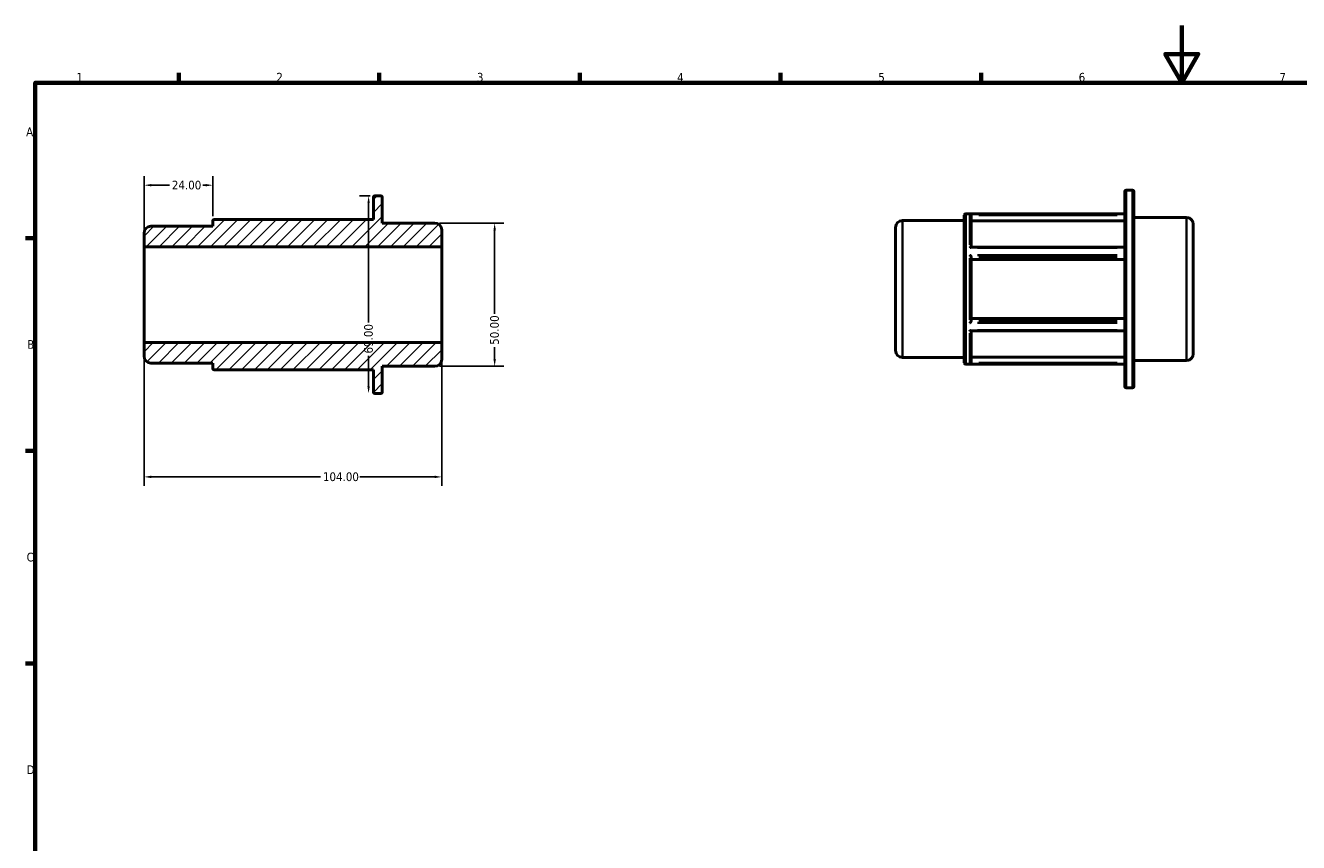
# Model space of a CAD drawing. Header units: millimetres. Extents: x 0 to 898, y 0 to 594.
# Tile 2 of 3: x 17 to 461, y 309 to 594. Entities that reach past the tile are written whole.
import ezdxf

# ---------------------------------------------------------------- set-up
doc = ezdxf.new("R2010")
doc.units = ezdxf.units.MM
for name, color, linetype, lineweight in [('Border (ANSI)', 7, 'Continuous', 70), ('Dimension (ANSI)', 7, 'Continuous', 25), ('Hatch (ANSI)', 7, 'Continuous', 18), ('Visible (ANSI)', 7, 'Continuous', 50), ('Visible Narrow (ANSI)', 7, 'Continuous', 35)]:
    doc.layers.add(name, color=color, linetype=linetype, lineweight=lineweight)
doc.styles.add('Note Text (ANSI)', font='tahoma.ttf')
doc.dimstyles.new('Default - mm (ANSI)', dxfattribs={"dimtxt": 3.048, "dimasz": 2.5, "dimexe": 3.175, "dimexo": 1.6002, "dimgap": 0.8, "dimtad": 0, "dimtoh": 1, "dimrnd": 1e-08, "dimzin": 4, "dimdsep": 46, "dimtxsty": 'Note Text (ANSI)', "dimcen": 0.09, "dimdle": 10, "dimclrd": 256, "dimclre": 256, "dimclrt": 256, "dimadec": 1, "dimazin": 1, "dimtfac": 1, "dimtofl": 0, "dimtmove": 0, "dimatfit": 3, "dimfxl": 1, "dimtolj": 1, "dimtzin": 4, "dimlwd": -1, "dimlwe": -1, "dimarcsym": 0})

# ---------------------------------------------------------------- blocks, each defined once
blk = doc.blocks.new('Borders Default Border')
at = {"layer": 'Border (ANSI)'}
for p, q in [((70.08, 574), (70.08, 577.45)), ((140.17, 574), (140.17, 577.45)), ((210.25, 574), (210.25, 577.45)), ((280.33, 574), (280.33, 577.45)), ((350.42, 574), (350.42, 577.45)), ((20, 519.75), (16.55, 519.75)), ((20, 445.5), (16.55, 445.5)), ((20, 371.25), (16.55, 371.25))]:
    blk.add_line(p, q, dxfattribs=at)
at = {"layer": 'Border (ANSI)', "flags": 128}
for points in [[(420.5, 594), (420.5, 574), (414.73, 584), (426.27, 584), (420.5, 574)], [(20, 20), (20, 574), (821, 574), (821, 20), (20, 20)]]:
    blk.add_lwpolyline(points, dxfattribs=at)
at = {"layer": 'Border (ANSI)', "char_height": 3.05, "attachment_point": 7, "style": 'Note Text (ANSI)'}
for s, insert in [('1', (34.35, 574.4)), ('2', (104.2, 574.4)), ('3', (174.26, 574.34)), ('4', (244.23, 574.4)), ('5', (314.48, 574.34)), ('6', (384.49, 574.34)), ('7', (454.6, 574.4)), ('A', (16.78, 555.35)), ('B', (17.15, 481.1)), ('C', (16.95, 406.8)), ('D', (16.96, 332.6))]:
    blk.add_mtext(s, dxfattribs=dict(at, insert=insert))
blk = doc.blocks.new('*D7')
at = {"layer": 'Defpoints', "color": 0, "transparency": 16777216}
for p in [(82, 538.23), (82, 525.81), (58, 516.73)]:
    blk.add_point(p, dxfattribs=at)
at = {"layer": 'Dimension (ANSI)', "transparency": 16777216}
for p, q in [((58, 518.33), (58, 541.4)), ((60.5, 538.23), (66.88, 538.23)), ((79.5, 538.23), (78.51, 538.23)), ((82, 527.41), (82, 541.4))]:
    blk.add_line(p, q, dxfattribs=at)
for points in [[(60.5, 538.64), (60.5, 537.81), (58, 538.23)], [(79.5, 538.64), (79.5, 537.81), (82, 538.23)]]:
    blk.add_solid(points, dxfattribs=at)
at = {"layer": 'Dimension (ANSI)', "transparency": 16777216, "insert": (67.68, 539.81), "char_height": 3.048, "attachment_point": 1, "style": 'Note Text (ANSI)'}
blk.add_mtext('\\A1;24.00', dxfattribs=at)
blk = doc.blocks.new('*D8')
at = {"layer": 'Defpoints', "color": 0, "transparency": 16777216}
for p in [(58, 483.27), (162, 483.27), (162, 436.38)]:
    blk.add_point(p, dxfattribs=at)
at = {"layer": 'Dimension (ANSI)', "transparency": 16777216}
for p, q in [((58, 481.67), (58, 433.21)), ((162, 481.67), (162, 433.21)), ((60.5, 436.38), (119.66, 436.38)), ((159.5, 436.38), (133.34, 436.38))]:
    blk.add_line(p, q, dxfattribs=at)
for points in [[(60.5, 436.8), (60.5, 435.96), (58, 436.38)], [(159.5, 436.8), (159.5, 435.96), (162, 436.38)]]:
    blk.add_solid(points, dxfattribs=at)
at = {"layer": 'Dimension (ANSI)', "transparency": 16777216, "insert": (120.46, 437.97), "char_height": 3.048, "attachment_point": 1, "style": 'Note Text (ANSI)'}
blk.add_mtext('\\A1;104.00', dxfattribs=at)
blk = doc.blocks.new('*D9')
at = {"layer": 'Defpoints', "color": 0, "transparency": 16777216}
for p in [(159.61, 525), (159.61, 475), (180.46, 475)]:
    blk.add_point(p, dxfattribs=at)
at = {"layer": 'Dimension (ANSI)', "transparency": 16777216}
for p, q in [((161.21, 525), (183.63, 525)), ((180.46, 522.5), (180.46, 493.3)), ((180.46, 477.5), (180.46, 481.7)), ((161.21, 475), (183.63, 475))]:
    blk.add_line(p, q, dxfattribs=at)
for points in [[(180.04, 522.5), (180.88, 522.5), (180.46, 525)], [(180.04, 477.5), (180.88, 477.5), (180.46, 475)]]:
    blk.add_solid(points, dxfattribs=at)
at = {"layer": 'Dimension (ANSI)', "transparency": 16777216, "insert": (178.87, 482.5), "char_height": 3.048, "attachment_point": 1, "rotation": 90, "style": 'Note Text (ANSI)'}
blk.add_mtext('\\A1;50.00', dxfattribs=at)
blk = doc.blocks.new('*D10')
at = {"layer": 'Defpoints', "color": 0, "transparency": 16777216}
for p in [(138.56, 534.5), (136.43, 465.5), (140.72, 465.5)]:
    blk.add_point(p, dxfattribs=at)
at = {"layer": 'Dimension (ANSI)', "transparency": 16777216}
for p, q in [((136.96, 534.5), (133.25, 534.5)), ((136.43, 532), (136.43, 490.34)), ((136.43, 468), (136.43, 478.66))]:
    blk.add_line(p, q, dxfattribs=at)
for points in [[(136.01, 532), (136.84, 532), (136.43, 534.5)], [(136.01, 468), (136.84, 468), (136.43, 465.5)]]:
    blk.add_solid(points, dxfattribs=at)
at = {"layer": 'Dimension (ANSI)', "transparency": 16777216, "insert": (134.84, 479.46), "char_height": 3.048, "attachment_point": 1, "rotation": 90, "style": 'Note Text (ANSI)'}
blk.add_mtext('\\A1;69.00', dxfattribs=at)

msp = doc.modelspace()

# ---------------------------------------------------------------- hatches: boundary and pattern name
at = {"layer": 'Hatch (ANSI)'}
h = msp.add_hatch(dxfattribs=at)
h.set_pattern_fill('ANSI31', color=256, scale=25.4, style=0)
h.set_pattern_definition([(45, (0, 0), (-2.245064, 2.245064), [])])
edge = h.paths.add_edge_path()
edge.add_ellipse((60.39, 478.489), major_axis=(-2.39, 0), ratio=1, start_angle=0, end_angle=90)
edge.add_line((60.39, 476.099), (82, 476.099))
edge.add_line((82, 476.099), (82, 474.186))
edge.add_ellipse((82.478, 474.186), major_axis=(-0.478, 0), ratio=1, start_angle=0, end_angle=90)
edge.add_line((82.478, 473.708), (138.08, 473.708))
edge.add_line((138.08, 473.708), (138.08, 465.978))
edge.add_ellipse((138.558, 465.978), major_axis=(-0.478, 0), ratio=1, start_angle=0, end_angle=90)
edge.add_line((138.558, 465.5), (140.722, 465.5))
edge.add_ellipse((140.722, 465.978), major_axis=(0, -0.478), ratio=1, start_angle=0, end_angle=90)
edge.add_line((141.2, 465.978), (141.2, 475))
edge.add_line((141.2, 475), (159.61, 475))
edge.add_ellipse((159.61, 477.39), major_axis=(0, -2.39), ratio=1, start_angle=0, end_angle=90)
edge.add_line((162, 477.39), (162, 483.269))
edge.add_line((162, 483.269), (58, 483.269))
edge.add_line((58, 483.269), (58, 478.489))
edge = h.paths.add_edge_path()
edge.add_ellipse((60.39, 521.511), major_axis=(0, 2.39), ratio=1, start_angle=0, end_angle=90)
edge.add_line((58, 521.511), (58, 516.731))
edge.add_line((58, 516.731), (162, 516.731))
edge.add_line((162, 516.731), (162, 522.61))
edge.add_ellipse((159.61, 522.61), major_axis=(2.39, 0), ratio=1, start_angle=0, end_angle=90)
edge.add_line((159.61, 525), (141.2, 525))
edge.add_line((141.2, 525), (141.2, 534.022))
edge.add_ellipse((140.722, 534.022), major_axis=(0.478, 0), ratio=1, start_angle=0, end_angle=90)
edge.add_line((140.722, 534.5), (138.558, 534.5))
edge.add_ellipse((138.558, 534.022), major_axis=(0, 0.478), ratio=1, start_angle=0, end_angle=90)
edge.add_line((138.08, 534.022), (138.08, 526.292))
edge.add_line((138.08, 526.292), (82.478, 526.292))
edge.add_ellipse((82.478, 525.814), major_axis=(0, 0.478), ratio=1, start_angle=0, end_angle=90)
edge.add_line((82, 525.814), (82, 523.902))
edge.add_line((82, 523.901), (60.39, 523.901))

# ---------------------------------------------------------------- linework, layer by layer
at = {"layer": 'Visible (ANSI)'}
for p, q in [((138.08, 534.022), (138.08, 526.292)), ((140.722, 534.5), (138.558, 534.5)), ((141.2, 525), (141.2, 534.022)), ((400.611, 467.96), (400.611, 536.004)), ((401.089, 536.482), (403.253, 536.482)), ((403.731, 536.004), (403.731, 467.96)), ((82, 525.814), (82, 523.901)), ((138.08, 526.292), (82.478, 526.292)), ((159.61, 525), (141.2, 525)), ((322.921, 525.884), (344.531, 525.884)), ((344.531, 476.169), (344.531, 527.796)), ((345.009, 528.274), (400.611, 528.274)), ((346.931, 527.725), (346.931, 516.589)), ((400.611, 525.807), (346.931, 525.807)), ((403.731, 526.982), (422.141, 526.982)), ((58, 521.511), (58, 516.731)), ((82, 523.901), (60.39, 523.901)), ((162, 516.731), (162, 522.61)), ((320.531, 480.471), (320.531, 523.494)), ((424.531, 524.592), (424.531, 479.372)), ((58, 516.731), (162, 516.731)), ((58, 483.269), (58, 516.731)), ((162, 483.269), (162, 516.731)), ((346.851, 516.589), (400.611, 516.589)), ((346.931, 513.198), (346.931, 490.767)), ((400.611, 512.239), (346.931, 512.239)), ((346.931, 491.726), (400.611, 491.726)), ((346.851, 487.375), (400.611, 487.375)), ((346.931, 487.375), (346.931, 476.24)), ((162, 483.269), (58, 483.269)), ((58, 483.269), (58, 478.489)), ((162, 477.39), (162, 483.269)), ((60.39, 476.099), (82, 476.099)), ((82, 476.099), (82, 474.186)), ((322.921, 478.081), (344.531, 478.081)), ((346.931, 478.157), (400.611, 478.157)), ((403.731, 476.982), (422.141, 476.982)), ((82.478, 473.708), (138.08, 473.708)), ((138.08, 473.708), (138.08, 465.978)), ((141.2, 465.978), (141.2, 475)), ((141.2, 475), (159.61, 475)), ((345.009, 475.691), (400.611, 475.691)), ((401.089, 467.482), (403.253, 467.482)), ((138.558, 465.5), (140.722, 465.5))]:
    msp.add_line(p, q, dxfattribs=at)
for centre, radius, start, end in [((138.558, 534.022), 0.478, 90, 180), ((140.722, 534.022), 0.478, 0, 90), ((401.089, 536.004), 0.478, 90, 180), ((403.253, 536.004), 0.478, 0, 90), ((82.478, 525.814), 0.478, 90, 180), ((159.61, 522.61), 2.39, 0, 90), ((322.921, 523.494), 2.39, 90, 180), ((345.009, 527.796), 0.478, 90, 180), ((422.141, 524.592), 2.39, 0, 90), ((60.39, 521.511), 2.39, 90, 180), ((322.921, 480.471), 2.39, 180, 270), ((60.39, 478.489), 2.39, 180, 270), ((159.61, 477.39), 2.39, 270, 0), ((345.009, 476.169), 0.478, 180, 270), ((422.141, 479.372), 2.39, 270, 0), ((82.478, 474.186), 0.478, 180, 270), ((401.089, 467.96), 0.478, 180, 270), ((403.253, 467.96), 0.478, 270, 0), ((138.558, 465.978), 0.478, 180, 270), ((140.722, 465.978), 0.478, 270, 0)]:
    msp.add_arc(centre, radius, start, end, dxfattribs=at)
for points, knots in [([(346.93, 527.756), (346.927, 527.801), (346.918, 527.845), (346.886, 527.936), (346.862, 527.981), (346.796, 528.073), (346.751, 528.116), (346.664, 528.174), (346.625, 528.193), (346.542, 528.222), (346.499, 528.231), (346.455, 528.233), (346.454, 528.233), (346.453, 528.233)], [-0.088459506, -0.088459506, -0.088459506, -0.088459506, -0.074705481, -0.074705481, -0.058269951, -0.058269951, -0.035862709, -0.035862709, -0.018254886, -0.018254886, 0, 0, 0.000439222, 0.000439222, 0.000439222, 0.000439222]), ([(346.453, 516.373), (346.454, 516.374), (346.455, 516.375), (346.506, 516.417), (346.556, 516.455), (346.65, 516.517), (346.695, 516.542), (346.779, 516.578), (346.819, 516.589), (346.851, 516.589)], [-0.215485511, -0.215485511, -0.215485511, -0.215485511, -0.214947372, -0.214947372, -0.189056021, -0.189056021, -0.164370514, -0.164370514, -0.139389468, -0.139389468, -0.139389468, -0.139389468]), ([(346.93, 513.213), (346.927, 513.236), (346.918, 513.263), (346.886, 513.331), (346.862, 513.372), (346.796, 513.471), (346.751, 513.53), (346.664, 513.631), (346.625, 513.675), (346.542, 513.76), (346.499, 513.801), (346.455, 513.841), (346.454, 513.842), (346.453, 513.843)], [-0.088459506, -0.088459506, -0.088459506, -0.088459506, -0.074705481, -0.074705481, -0.058269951, -0.058269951, -0.035862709, -0.035862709, -0.018254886, -0.018254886, 0, 0, 0.000439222, 0.000439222, 0.000439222, 0.000439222]), ([(346.453, 490.122), (346.454, 490.123), (346.455, 490.124), (346.506, 490.169), (346.556, 490.218), (346.65, 490.317), (346.695, 490.368), (346.78, 490.473), (346.82, 490.528), (346.878, 490.619), (346.899, 490.657), (346.922, 490.713), (346.928, 490.734), (346.93, 490.751)], [-0.21548551, -0.21548551, -0.21548551, -0.21548551, -0.21494737, -0.21494737, -0.18905602, -0.18905602, -0.16437051, -0.16437051, -0.13882001, -0.13882001, -0.11969472, -0.11969472, -0.10654987, -0.10654987, -0.10654987, -0.10654987]), ([(346.851, 487.375), (346.846, 487.375), (346.84, 487.376), (346.796, 487.38), (346.751, 487.397), (346.664, 487.44), (346.625, 487.464), (346.542, 487.52), (346.499, 487.553), (346.455, 487.59), (346.454, 487.591), (346.453, 487.592)], [-0.061670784, -0.061670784, -0.061670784, -0.061670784, -0.058269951, -0.058269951, -0.035862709, -0.035862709, -0.018254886, -0.018254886, 0, 0, 0.000439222, 0.000439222, 0.000439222, 0.000439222]), ([(346.453, 475.731), (346.454, 475.731), (346.455, 475.731), (346.506, 475.735), (346.556, 475.746), (346.65, 475.783), (346.695, 475.808), (346.78, 475.877), (346.82, 475.92), (346.878, 476.013), (346.899, 476.057), (346.922, 476.139), (346.928, 476.173), (346.93, 476.209)], [-0.21548551, -0.21548551, -0.21548551, -0.21548551, -0.21494737, -0.21494737, -0.18905602, -0.18905602, -0.16437051, -0.16437051, -0.13882001, -0.13882001, -0.11969472, -0.11969472, -0.10654987, -0.10654987, -0.10654987, -0.10654987])]:
    msp.add_open_spline(points, degree=3, knots=knots, dxfattribs=at)
for points in [[(346.931, 527.725), (346.931, 527.735), (346.931, 527.746), (346.93, 527.756)], [(346.931, 513.198), (346.931, 513.203), (346.931, 513.208), (346.93, 513.213)], [(346.93, 490.751), (346.931, 490.757), (346.931, 490.762), (346.931, 490.767)], [(346.93, 476.209), (346.931, 476.219), (346.931, 476.23), (346.931, 476.24)]]:
    msp.add_open_spline(points, degree=3, dxfattribs=at)
at = {"layer": 'Visible Narrow (ANSI)'}
for p, q in [((401.089, 536.058), (401.089, 467.907)), ((403.253, 467.907), (403.253, 536.058)), ((322.921, 525.59), (322.921, 478.375)), ((345.009, 527.95), (345.009, 476.014)), ((346.453, 517.386), (346.453, 528.136)), ((397.903, 528.233), (349.161, 528.233)), ((349.614, 527.756), (397.927, 527.756)), ((422.141, 477.29), (422.141, 526.675)), ((349.161, 516.373), (397.903, 516.373)), ((346.453, 491.233), (346.453, 512.732)), ((397.903, 513.843), (349.161, 513.843)), ((349.614, 513.213), (397.927, 513.213)), ((349.161, 490.122), (397.903, 490.122)), ((397.927, 490.751), (349.614, 490.751)), ((346.453, 475.828), (346.453, 486.578)), ((397.903, 487.592), (349.161, 487.592)), ((397.927, 476.209), (349.614, 476.209)), ((349.161, 475.731), (397.903, 475.731))]:
    msp.add_line(p, q, dxfattribs=at)

# ---------------------------------------------------------------- block references
msp.add_blockref('Borders Default Border', (0, 0))

# ---------------------------------------------------------------- dimensions: what is measured, and where the dimension line sits
at = {"layer": 'Dimension (ANSI)'}
for base, p1, p2, angle, override, picture, middle in [((82, 538.227), (58, 516.731), (82, 525.814), 180, {"dimtoh": 0, "dimdec": 2, "dimtp": 0, "dimtm": 0, "dimtdec": 2, "dimatfit": 1}, '*D7', (72.691, 538.227)), ((136.425, 465.5), (138.558, 534.5), (140.722, 465.5), 90, {"dimtoh": 0, "dimdec": 2, "dimse2": 1, "dimtp": 0, "dimtm": 0, "dimtdec": 2, "dimatfit": 1}, '*D10', (136.425, 484.5)), ((180.459, 475), (159.61, 525), (159.61, 475), 90, {"dimtoh": 0, "dimdec": 2, "dimtp": 0, "dimtm": 0, "dimtdec": 2, "dimatfit": 1}, '*D9', (180.459, 487.5)), ((162, 436.382), (58, 483.269), (162, 483.269), 180, {"dimtoh": 0, "dimdec": 2, "dimtp": 0, "dimtm": 0, "dimtdec": 2, "dimatfit": 1}, '*D8', (126.5, 436.382))]:
    dim = msp.add_linear_dim(base=base, p1=p1, p2=p2, angle=angle, dimstyle='Default - mm (ANSI)', override=override, dxfattribs=at)
    dim.commit()
    dim.dimension.update_dxf_attribs({"geometry": picture, "text_midpoint": middle, "dimtype": 160})

doc.saveas('drawing.dxf')
